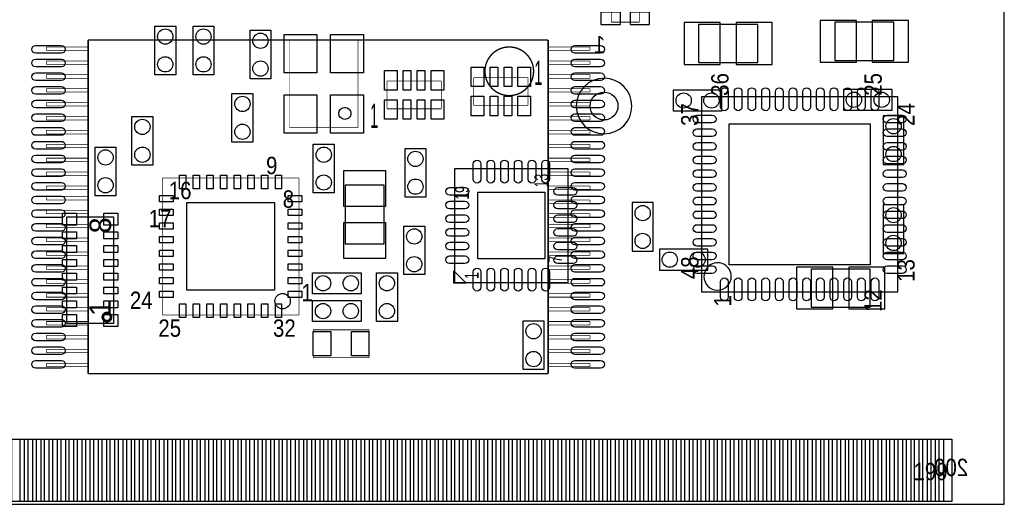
# Model space of a CAD drawing. Extents: x 0 to 67.6, y -0.1 to 38.6.
# Tile 3 of 4: x 31.6 to 67.6, y 0 to 17.7. Entities that reach past the tile are written whole.
import ezdxf
from ezdxf.enums import TextEntityAlignment as Align

# ---------------------------------------------------------------- set-up
doc = ezdxf.new("R2010")
doc.units = 0
for name, color, linetype in [('BG_OUTLINE', 1, 'CONTINUOUS'), ('PG_ASSEMBLY_BOTTOM', 2, 'CONTINUOUS'), ('PG_ASSEMBLY_TOP', 3, 'CONTINUOUS'), ('PIN_BOTTOM', 5, 'CONTINUOUS'), ('PIN_TOP', 4, 'CONTINUOUS')]:
    doc.layers.add(name, color=color, linetype=linetype)

msp = doc.modelspace()

# ---------------------------------------------------------------- linework, layer by layer
at = {"layer": 'BG_OUTLINE'}
msp.add_lwpolyline([(1.99898, 19.99996, -0.414214), (0, 18.00098), (0, 0), (15.75054, 0), (15.75054, 3.50012, -0.414214), (16.25092, 4.0005, -0.414214), (16.74876, 3.50012), (16.74876, 0), (67.59956, 0), (67.59956, 18.00098, -0.414214), (65.60058, 19.99996, -0.414214), (67.59956, 21.99894), (67.59956, 38.5572), (0, 38.5572), (0, 21.99894, -0.414214)], format="xyb", close=True, dxfattribs=at)
msp.add_lwpolyline([(1.99898, 19.99996, -0.414214), (0, 18.00098), (0, 0), (15.75054, 0), (15.75054, 3.50012, -0.414214), (16.25092, 4.0005, -0.414214), (16.74876, 3.50012), (16.74876, 0), (67.59956, 0), (67.59956, 18.00098, -0.414214), (65.60058, 19.99996, -0.414214), (67.59956, 21.99894), (67.59956, 38.5572), (0, 38.5572), (0, 21.99894, -0.414214)], format="xyb", close=True, dxfattribs=at)
at = {"layer": 'PG_ASSEMBLY_BOTTOM'}
for points, const_width in [([(53.2384, 19.61134), (53.2384, 17.61998)], 0.0254), ([(54.2544, 17.61998), (54.2544, 19.61134)], 0.0254), ([(53.2384, 17.61998), (54.2544, 17.61998)], 0.0254), ([(34.1122, 16.9672), (34.1122, 4.7752)], 0.0508), ([(50.927, 16.9672), (34.1122, 16.9672)], 0.0508), ([(50.927, 4.7752), (50.927, 16.9672)], 0.0508), ([(32.5882, 16.7132), (34.1122, 16.7132)], 0.0254), ([(32.5882, 16.5862), (32.5882, 16.7132)], 0.0254), ([(34.1122, 16.5862), (32.5882, 16.5862)], 0.0254), ([(50.927, 16.7132), (52.451, 16.7132)], 0.0254), ([(52.451, 16.5862), (50.927, 16.5862)], 0.0254), ([(52.451, 16.7132), (52.451, 16.5862)], 0.0254), ([(32.5882, 16.2052), (34.1122, 16.2052)], 0.0254), ([(32.5882, 16.0782), (32.5882, 16.2052)], 0.0254), ([(50.927, 16.2052), (52.451, 16.2052)], 0.0254), ([(52.451, 16.2052), (52.451, 16.0782)], 0.0254), ([(34.1122, 16.0782), (32.5882, 16.0782)], 0.0254), ([(52.451, 16.0782), (50.927, 16.0782)], 0.0254), ([(32.5882, 15.6972), (34.1122, 15.6972)], 0.0254), ([(32.5882, 15.5702), (32.5882, 15.6972)], 0.0254), ([(34.1122, 15.5702), (32.5882, 15.5702)], 0.0254), ([(50.927, 15.6972), (52.451, 15.6972)], 0.0254), ([(52.451, 15.5702), (50.927, 15.5702)], 0.0254), ([(52.451, 15.6972), (52.451, 15.5702)], 0.0254), ([(32.5882, 15.1892), (34.1122, 15.1892)], 0.0254), ([(32.5882, 15.0622), (32.5882, 15.1892)], 0.0254), ([(50.927, 15.1892), (52.451, 15.1892)], 0.0254), ([(52.451, 15.1892), (52.451, 15.0622)], 0.0254), ([(34.1122, 15.0622), (32.5882, 15.0622)], 0.0254), ([(52.451, 15.0622), (50.927, 15.0622)], 0.0254), ([(32.5882, 14.6812), (34.1122, 14.6812)], 0.0254), ([(32.5882, 14.5542), (32.5882, 14.6812)], 0.0254), ([(34.1122, 14.5542), (32.5882, 14.5542)], 0.0254), ([(50.927, 14.6812), (52.451, 14.6812)], 0.0254), ([(52.451, 14.5542), (50.927, 14.5542)], 0.0254), ([(52.451, 14.6812), (52.451, 14.5542)], 0.0254), ([(32.5882, 14.1732), (34.1122, 14.1732)], 0.0254), ([(32.5882, 14.0462), (32.5882, 14.1732)], 0.0254), ([(34.1122, 14.0462), (32.5882, 14.0462)], 0.0254), ([(50.927, 14.1732), (52.451, 14.1732)], 0.0254), ([(52.451, 14.0462), (50.927, 14.0462)], 0.0254), ([(52.451, 14.1732), (52.451, 14.0462)], 0.0254), ([(32.5882, 13.6652), (34.1122, 13.6652)], 0.0254), ([(32.5882, 13.5382), (32.5882, 13.6652)], 0.0254), ([(50.927, 13.6652), (52.451, 13.6652)], 0.0254), ([(52.451, 13.6652), (52.451, 13.5382)], 0.0254), ([(34.1122, 13.5382), (32.5882, 13.5382)], 0.0254), ([(52.451, 13.5382), (50.927, 13.5382)], 0.0254), ([(32.5882, 13.1572), (34.1122, 13.1572)], 0.0254), ([(32.5882, 13.0302), (32.5882, 13.1572)], 0.0254), ([(34.1122, 13.0302), (32.5882, 13.0302)], 0.0254), ([(50.927, 13.1572), (52.451, 13.1572)], 0.0254), ([(52.451, 13.0302), (50.927, 13.0302)], 0.0254), ([(52.451, 13.1572), (52.451, 13.0302)], 0.0254), ([(32.5882, 12.6492), (34.1122, 12.6492)], 0.0254), ([(32.5882, 12.5222), (32.5882, 12.6492)], 0.0254), ([(50.927, 12.6492), (52.451, 12.6492)], 0.0254), ([(52.451, 12.6492), (52.451, 12.5222)], 0.0254), ([(34.1122, 12.5222), (32.5882, 12.5222)], 0.0254), ([(52.451, 12.5222), (50.927, 12.5222)], 0.0254), ([(32.5882, 12.1412), (34.1122, 12.1412)], 0.0254), ([(32.5882, 12.0142), (32.5882, 12.1412)], 0.0254), ([(34.1122, 12.0142), (32.5882, 12.0142)], 0.0254), ([(50.927, 12.1412), (52.451, 12.1412)], 0.0254), ([(52.451, 12.0142), (50.927, 12.0142)], 0.0254), ([(52.451, 12.1412), (52.451, 12.0142)], 0.0254), ([(32.5882, 11.6332), (34.1122, 11.6332)], 0.0254), ([(32.5882, 11.5062), (32.5882, 11.6332)], 0.0254), ([(34.1122, 11.5062), (32.5882, 11.5062)], 0.0254), ([(50.927, 11.6332), (52.451, 11.6332)], 0.0254), ([(52.451, 11.5062), (50.927, 11.5062)], 0.0254), ([(52.451, 11.6332), (52.451, 11.5062)], 0.0254), ([(32.5882, 11.2522), (34.1122, 11.2522)], 0.0254), ([(32.5882, 11.1252), (32.5882, 11.2522)], 0.0254), ([(34.1122, 11.1252), (32.5882, 11.1252)], 0.0254), ([(50.927, 11.1252), (52.451, 11.1252)], 0.0254), ([(52.451, 10.9982), (50.927, 10.9982)], 0.0254), ([(52.451, 11.1252), (52.451, 10.9982)], 0.0254), ([(32.5882, 10.7442), (34.1122, 10.7442)], 0.0254), ([(32.5882, 10.6172), (32.5882, 10.7442)], 0.0254), ([(34.1122, 10.6172), (32.5882, 10.6172)], 0.0254), ([(50.927, 10.6172), (52.451, 10.6172)], 0.0254), ([(52.451, 10.4902), (50.927, 10.4902)], 0.0254), ([(52.451, 10.6172), (52.451, 10.4902)], 0.0254), ([(32.5882, 10.2362), (34.1122, 10.2362)], 0.0254), ([(32.5882, 10.1092), (32.5882, 10.2362)], 0.0254), ([(34.1122, 10.1092), (32.5882, 10.1092)], 0.0254), ([(50.927, 10.2362), (52.451, 10.2362)], 0.0254), ([(52.451, 10.1092), (50.927, 10.1092)], 0.0254), ([(52.451, 10.2362), (52.451, 10.1092)], 0.0254), ([(32.5882, 9.7282), (34.1122, 9.7282)], 0.0254), ([(32.5882, 9.6012), (32.5882, 9.7282)], 0.0254), ([(50.927, 9.7282), (52.451, 9.7282)], 0.0254), ([(52.451, 9.7282), (52.451, 9.6012)], 0.0254), ([(34.1122, 9.6012), (32.5882, 9.6012)], 0.0254), ([(52.451, 9.6012), (50.927, 9.6012)], 0.0254), ([(32.5882, 9.2202), (34.1122, 9.2202)], 0.0254), ([(32.5882, 9.0932), (32.5882, 9.2202)], 0.0254), ([(34.1122, 9.0932), (32.5882, 9.0932)], 0.0254), ([(50.927, 9.2202), (52.451, 9.2202)], 0.0254), ([(52.451, 9.0932), (50.927, 9.0932)], 0.0254), ([(52.451, 9.2202), (52.451, 9.0932)], 0.0254), ([(32.5882, 8.7122), (34.1122, 8.7122)], 0.0254), ([(32.5882, 8.5852), (32.5882, 8.7122)], 0.0254), ([(50.927, 8.7122), (52.451, 8.7122)], 0.0254), ([(52.451, 8.7122), (52.451, 8.5852)], 0.0254), ([(34.1122, 8.5852), (32.5882, 8.5852)], 0.0254), ([(52.451, 8.5852), (50.927, 8.5852)], 0.0254), ([(32.5882, 8.2042), (34.1122, 8.2042)], 0.0254), ([(32.5882, 8.0772), (32.5882, 8.2042)], 0.0254), ([(34.1122, 8.0772), (32.5882, 8.0772)], 0.0254), ([(50.927, 8.2042), (52.451, 8.2042)], 0.0254), ([(52.451, 8.0772), (50.927, 8.0772)], 0.0254), ([(52.451, 8.2042), (52.451, 8.0772)], 0.0254), ([(32.5882, 7.6962), (34.1122, 7.6962)], 0.0254), ([(32.5882, 7.5692), (32.5882, 7.6962)], 0.0254), ([(34.1122, 7.5692), (32.5882, 7.5692)], 0.0254), ([(50.927, 7.6962), (52.451, 7.6962)], 0.0254), ([(52.451, 7.5692), (50.927, 7.5692)], 0.0254), ([(52.451, 7.6962), (52.451, 7.5692)], 0.0254), ([(32.5882, 7.1882), (34.1122, 7.1882)], 0.0254), ([(32.5882, 7.0612), (32.5882, 7.1882)], 0.0254), ([(50.927, 7.1882), (52.451, 7.1882)], 0.0254), ([(52.451, 7.1882), (52.451, 7.0612)], 0.0254), ([(34.1122, 7.0612), (32.5882, 7.0612)], 0.0254), ([(52.451, 7.0612), (50.927, 7.0612)], 0.0254), ([(32.5882, 6.6802), (34.1122, 6.6802)], 0.0254), ([(32.5882, 6.5532), (32.5882, 6.6802)], 0.0254), ([(34.1122, 6.5532), (32.5882, 6.5532)], 0.0254), ([(50.927, 6.6802), (52.451, 6.6802)], 0.0254), ([(52.451, 6.5532), (50.927, 6.5532)], 0.0254), ([(52.451, 6.6802), (52.451, 6.5532)], 0.0254), ([(32.5882, 6.1722), (34.1122, 6.1722)], 0.0254), ([(32.5882, 6.0452), (32.5882, 6.1722)], 0.0254), ([(50.927, 6.1722), (52.451, 6.1722)], 0.0254), ([(52.451, 6.1722), (52.451, 6.0452)], 0.0254), ([(34.1122, 6.0452), (32.5882, 6.0452)], 0.0254), ([(52.451, 6.0452), (50.927, 6.0452)], 0.0254), ([(32.5882, 5.6642), (34.1122, 5.6642)], 0.0254), ([(32.5882, 5.5372), (32.5882, 5.6642)], 0.0254), ([(34.1122, 5.5372), (32.5882, 5.5372)], 0.0254), ([(50.927, 5.6642), (52.451, 5.6642)], 0.0254), ([(52.451, 5.5372), (50.927, 5.5372)], 0.0254), ([(52.451, 5.6642), (52.451, 5.5372)], 0.0254), ([(32.5882, 5.1562), (34.1122, 5.1562)], 0.0254), ([(32.5882, 5.0292), (32.5882, 5.1562)], 0.0254), ([(34.1122, 5.0292), (32.5882, 5.0292)], 0.0254), ([(50.927, 5.1562), (52.451, 5.1562)], 0.0254), ([(52.451, 5.0292), (50.927, 5.0292)], 0.0254), ([(52.451, 5.1562), (52.451, 5.0292)], 0.0254), ([(34.1122, 4.7752), (50.927, 4.7752)], 0.0508)]:
    msp.add_lwpolyline(points, dxfattribs=dict(at, const_width=const_width))
for points in [[(56.4261, 16.1417), (58.5851, 16.1417), (58.5851, 17.5387), (56.4261, 17.5387)], [(63.5635, 17.6149), (61.4045, 17.6149), (61.4045, 16.2179), (63.5635, 16.2179)], [(55.499, 14.3764), (57.277, 14.3764), (57.277, 15.1384), (55.499, 15.1384)], [(61.722, 14.4018), (63.5, 14.4018), (63.5, 15.1638), (61.722, 15.1638)], [(63.9318, 12.4206), (63.9318, 14.1986), (63.1698, 14.1986), (63.1698, 12.4206)], [(54.0004, 11.0236), (54.0004, 9.2456), (54.7624, 9.2456), (54.7624, 11.0236)], [(63.9318, 9.1694), (63.9318, 10.9474), (63.1698, 10.9474), (63.1698, 9.1694)], [(54.991, 8.5598), (56.769, 8.5598), (56.769, 9.3218), (54.991, 9.3218)], [(62.6999, 8.5979), (60.5409, 8.5979), (60.5409, 7.2009), (62.6999, 7.2009)]]:
    msp.add_lwpolyline(points, close=True, dxfattribs=at)
at = {"layer": 'PG_ASSEMBLY_BOTTOM', "const_width": 0.0508}
msp.add_lwpolyline([(50.3936, 15.8242, 1), (48.6156, 15.8242, 1)], format="xyb", close=True, dxfattribs=at)
at = {"layer": 'PG_ASSEMBLY_TOP'}
for points in [[(36.5506, 15.6972), (36.5506, 17.4752), (37.3126, 17.4752), (37.3126, 15.6972)], [(38.7096, 17.4752), (38.7096, 15.6972), (37.9476, 15.6972), (37.9476, 17.4752)], [(40.7924, 17.3228), (40.7924, 15.5448), (40.0304, 15.5448), (40.0304, 17.3228)], [(40.132, 15.0114), (40.132, 13.2334), (39.37, 13.2334), (39.37, 15.0114)], [(63.69685, 7.75335), (56.54675, 7.75335), (56.54675, 14.90345), (63.69685, 14.90345)], [(36.4744, 14.1732), (36.4744, 12.3952), (35.7124, 12.3952), (35.7124, 14.1732)], [(34.3662, 11.2776), (34.3662, 13.0556), (35.1282, 13.0556), (35.1282, 11.2776)], [(42.3418, 11.3792), (42.3418, 13.1572), (43.1038, 13.1572), (43.1038, 11.3792)], [(46.4566, 13.0048), (46.4566, 11.2268), (45.6946, 11.2268), (45.6946, 13.0048)], [(51.655726, 8.110474), (51.655726, 12.260326), (47.505874, 12.260326), (47.505874, 8.110474)], [(43.5229, 9.5123), (43.5229, 11.6713), (44.9199, 11.6713), (44.9199, 9.5123)], [(35.038284, 6.609842), (33.338516, 6.609842), (33.338516, 10.509758), (35.038284, 10.509758)], [(45.65142, 8.39216), (45.65142, 10.17016), (46.41342, 10.17016), (46.41342, 8.39216)], [(44.0944, 7.6962), (42.3164, 7.6962), (42.3164, 8.4582), (44.0944, 8.4582)], [(44.6532, 6.6802), (44.6532, 8.4582), (45.4152, 8.4582), (45.4152, 6.6802)], [(47.930816, 8.085328), (47.480728, 8.085328), (47.480728, 8.535416)], [(44.0944, 6.6802), (42.3164, 6.6802), (42.3164, 7.4422), (44.0944, 7.4422)], [(50.0126, 4.9276), (50.0126, 6.7056), (50.7746, 6.7056), (50.7746, 4.9276)]]:
    msp.add_lwpolyline(points, close=True, dxfattribs=at)
for points, const_width in [([(41.472866, 16.966946), (43.972734, 16.966946)], 0.020066), ([(41.472866, 13.767054), (41.472866, 16.966946)], 0.020066), ([(43.972734, 16.966946), (43.972734, 13.767054)], 0.020066), ([(45.03166, 15.4686), (47.02302, 15.4686)], 0.0254), ([(45.03166, 14.4526), (45.03166, 15.4686)], 0.0254), ([(47.02302, 15.4686), (47.02302, 14.4526)], 0.0254), ([(48.20158, 15.5956), (50.19294, 15.5956)], 0.0254), ([(48.20158, 14.5796), (48.20158, 15.5956)], 0.0254), ([(50.19294, 15.5956), (50.19294, 14.5796)], 0.0254), ([(47.02302, 14.4526), (45.03166, 14.4526)], 0.0254), ([(50.19294, 14.5796), (48.20158, 14.5796)], 0.0254), ([(43.972734, 13.767054), (41.472866, 13.767054)], 0.020066), ([(36.819078, 11.923522), (41.819322, 11.923522)], 0.0254), ([(36.819078, 6.923278), (36.819078, 11.923522)], 0.0254), ([(41.819322, 11.923522), (41.819322, 6.923278)], 0.0254), ([(41.819322, 6.923278), (36.819078, 6.923278)], 0.0254), ([(67.600068, 0), (67.600068, 5.290058)], 0.001016), ([(15.599918, 0), (67.600068, 0)], 0.001016)]:
    msp.add_lwpolyline(points, dxfattribs=dict(at, const_width=const_width))
for points in [[(53.9877, 14.5542, 1), (51.9557, 14.5542, 1)], [(43.492674, 14.50721, -0.414348), (43.712892, 14.286992, -0.414334), (43.492674, 14.066774, -0.413998), (43.27271, 14.286992, -0.414012)], [(57.621932, 8.328406, 1), (56.621668, 8.328394, 1)], [(40.936418, 7.423404, -0.414088), (41.21912, 7.706106, -0.414286), (41.502076, 7.423404, -0.414292), (41.21912, 7.140702, -0.414093)]]:
    msp.add_lwpolyline(points, format="xyb", close=True, dxfattribs=at)
at = {"layer": 'PG_ASSEMBLY_TOP', "const_width": 0.100076}
msp.add_lwpolyline([(34.948368, 6.839712, 1), (34.648432, 6.839888, 1)], format="xyb", close=True, dxfattribs=at)
at = {"layer": 'PG_ASSEMBLY_TOP', "const_width": 0.0254}
msp.add_lwpolyline([(44.3738, 5.3594), (42.3418, 5.3594), (42.3418, 6.3754), (44.3738, 6.3754)], close=True, dxfattribs=at)
at = {"layer": 'PIN_BOTTOM'}
for points in [[(53.5686, 17.99082), (52.8574, 17.99082), (52.8574, 17.53362), (53.5686, 17.53362)], [(54.6354, 17.99082), (53.9242, 17.99082), (53.9242, 17.53362), (54.6354, 17.53362)], [(60.8711, 16.1544), (62.1919, 16.1544), (62.1919, 17.6784), (60.8711, 17.6784)], [(62.7761, 16.1544), (64.0969, 16.1544), (64.0969, 17.6784), (62.7761, 17.6784)], [(57.2135, 17.6022), (55.8927, 17.6022), (55.8927, 16.0782), (57.2135, 16.0782)], [(59.1185, 17.6022), (57.7977, 17.6022), (57.7977, 16.0782), (59.1185, 16.0782)], [(60.0075, 7.1374), (61.3283, 7.1374), (61.3283, 8.6614), (60.0075, 8.6614)], [(61.9125, 7.1374), (63.2333, 7.1374), (63.2333, 8.6614), (61.9125, 8.6614)], [(31.621476, 0.100076), (31.621476, 2.386076), (32.078676, 2.386076), (32.078676, 0.100076)], [(32.221424, 0.100076), (32.221424, 2.386076), (32.678624, 2.386076), (32.678624, 0.100076)], [(32.821372, 0.100076), (32.821372, 2.386076), (33.278572, 2.386076), (33.278572, 0.100076)], [(33.42132, 0.100076), (33.42132, 2.386076), (33.87852, 2.386076), (33.87852, 0.100076)], [(34.021522, 0.100076), (34.021522, 2.386076), (34.478722, 2.386076), (34.478722, 0.100076)], [(34.62147, 0.100076), (34.62147, 2.386076), (35.07867, 2.386076), (35.07867, 0.100076)], [(35.221418, 0.100076), (35.221418, 2.386076), (35.678618, 2.386076), (35.678618, 0.100076)], [(35.821366, 0.100076), (35.821366, 2.386076), (36.278566, 2.386076), (36.278566, 0.100076)], [(36.421314, 0.100076), (36.421314, 2.386076), (36.878514, 2.386076), (36.878514, 0.100076)], [(37.021516, 0.100076), (37.021516, 2.386076), (37.478716, 2.386076), (37.478716, 0.100076)], [(37.621464, 0.100076), (37.621464, 2.386076), (38.078664, 2.386076), (38.078664, 0.100076)], [(38.221412, 0.100076), (38.221412, 2.386076), (38.678612, 2.386076), (38.678612, 0.100076)], [(38.82136, 0.100076), (38.82136, 2.386076), (39.27856, 2.386076), (39.27856, 0.100076)], [(39.421308, 0.100076), (39.421308, 2.386076), (39.878508, 2.386076), (39.878508, 0.100076)], [(40.02151, 0.100076), (40.02151, 2.386076), (40.47871, 2.386076), (40.47871, 0.100076)], [(40.621458, 0.100076), (40.621458, 2.386076), (41.078658, 2.386076), (41.078658, 0.100076)], [(41.221406, 0.100076), (41.221406, 2.386076), (41.678606, 2.386076), (41.678606, 0.100076)], [(41.821354, 0.100076), (41.821354, 2.386076), (42.278554, 2.386076), (42.278554, 0.100076)], [(42.421302, 0.100076), (42.421302, 2.386076), (42.878502, 2.386076), (42.878502, 0.100076)], [(43.021504, 0.100076), (43.021504, 2.386076), (43.478704, 2.386076), (43.478704, 0.100076)], [(43.621452, 0.100076), (43.621452, 2.386076), (44.078652, 2.386076), (44.078652, 0.100076)], [(44.2214, 0.100076), (44.2214, 2.386076), (44.6786, 2.386076), (44.6786, 0.100076)], [(44.821348, 0.100076), (44.821348, 2.386076), (45.278548, 2.386076), (45.278548, 0.100076)], [(45.421296, 0.100076), (45.421296, 2.386076), (45.878496, 2.386076), (45.878496, 0.100076)], [(46.021498, 0.100076), (46.021498, 2.386076), (46.478698, 2.386076), (46.478698, 0.100076)], [(46.621446, 0.100076), (46.621446, 2.386076), (47.078646, 2.386076), (47.078646, 0.100076)], [(47.221394, 0.100076), (47.221394, 2.386076), (47.678594, 2.386076), (47.678594, 0.100076)], [(47.821342, 0.100076), (47.821342, 2.386076), (48.278542, 2.386076), (48.278542, 0.100076)], [(48.42129, 0.100076), (48.42129, 2.386076), (48.87849, 2.386076), (48.87849, 0.100076)], [(49.021492, 0.100076), (49.021492, 2.386076), (49.478692, 2.386076), (49.478692, 0.100076)], [(49.62144, 0.100076), (49.62144, 2.386076), (50.07864, 2.386076), (50.07864, 0.100076)], [(50.221388, 0.100076), (50.221388, 2.386076), (50.678588, 2.386076), (50.678588, 0.100076)], [(50.821336, 0.100076), (50.821336, 2.386076), (51.278536, 2.386076), (51.278536, 0.100076)], [(51.421284, 0.100076), (51.421284, 2.386076), (51.878484, 2.386076), (51.878484, 0.100076)], [(52.021486, 0.100076), (52.021486, 2.386076), (52.478686, 2.386076), (52.478686, 0.100076)], [(52.621434, 0.100076), (52.621434, 2.386076), (53.078634, 2.386076), (53.078634, 0.100076)], [(53.221382, 0.100076), (53.221382, 2.386076), (53.678582, 2.386076), (53.678582, 0.100076)], [(53.82133, 0.100076), (53.82133, 2.386076), (54.27853, 2.386076), (54.27853, 0.100076)], [(54.421278, 0.100076), (54.421278, 2.386076), (54.878478, 2.386076), (54.878478, 0.100076)], [(55.02148, 0.100076), (55.02148, 2.386076), (55.47868, 2.386076), (55.47868, 0.100076)], [(55.621428, 0.100076), (55.621428, 2.386076), (56.078628, 2.386076), (56.078628, 0.100076)], [(56.221376, 0.100076), (56.221376, 2.386076), (56.678576, 2.386076), (56.678576, 0.100076)], [(56.821324, 0.100076), (56.821324, 2.386076), (57.278524, 2.386076), (57.278524, 0.100076)], [(57.421526, 0.100076), (57.421526, 2.386076), (57.878726, 2.386076), (57.878726, 0.100076)], [(58.021474, 0.100076), (58.021474, 2.386076), (58.478674, 2.386076), (58.478674, 0.100076)], [(58.621422, 0.100076), (58.621422, 2.386076), (59.078622, 2.386076), (59.078622, 0.100076)], [(59.22137, 0.100076), (59.22137, 2.386076), (59.67857, 2.386076), (59.67857, 0.100076)], [(59.821318, 0.100076), (59.821318, 2.386076), (60.278518, 2.386076), (60.278518, 0.100076)], [(60.42152, 0.100076), (60.42152, 2.386076), (60.87872, 2.386076), (60.87872, 0.100076)], [(61.021468, 0.100076), (61.021468, 2.386076), (61.478668, 2.386076), (61.478668, 0.100076)], [(61.621416, 0.100076), (61.621416, 2.386076), (62.078616, 2.386076), (62.078616, 0.100076)], [(62.221364, 0.100076), (62.221364, 2.386076), (62.678564, 2.386076), (62.678564, 0.100076)], [(62.821312, 0.100076), (62.821312, 2.386076), (63.278512, 2.386076), (63.278512, 0.100076)], [(63.421514, 0.100076), (63.421514, 2.386076), (63.878714, 2.386076), (63.878714, 0.100076)], [(64.021462, 0.100076), (64.021462, 2.386076), (64.478662, 2.386076), (64.478662, 0.100076)], [(64.62141, 0.100076), (64.62141, 2.386076), (65.07861, 2.386076), (65.07861, 0.100076)], [(65.221358, 0.100076), (65.221358, 2.386076), (65.678558, 2.386076), (65.678558, 0.100076)]]:
    msp.add_lwpolyline(points, close=True, dxfattribs=at)
for points in [[(33.1343, 16.48714), (32.1945, 16.48714, -1), (32.1945, 16.76654), (33.1343, 16.76654, -1)], [(52.8447, 16.48714), (51.9049, 16.48714, -1), (51.9049, 16.76654), (52.8447, 16.76654, -1)], [(33.1343, 15.98676), (32.1945, 15.98676, -1), (32.1945, 16.26616), (33.1343, 16.26616, -1)], [(52.8447, 15.98676), (51.9049, 15.98676, -1), (51.9049, 16.26616), (52.8447, 16.26616, -1)], [(33.1343, 15.48638), (32.1945, 15.48638, -1), (32.1945, 15.76578), (33.1343, 15.76578, -1)], [(52.8447, 15.48638), (51.9049, 15.48638, -1), (51.9049, 15.76578), (52.8447, 15.76578, -1)], [(33.1343, 14.986), (32.1945, 14.986, -1), (32.1945, 15.2654), (33.1343, 15.2654, -1)], [(52.8447, 14.986), (51.9049, 14.986, -1), (51.9049, 15.2654), (52.8447, 15.2654, -1)], [(33.1343, 14.48562), (32.1945, 14.48562, -1), (32.1945, 14.76502), (33.1343, 14.76502, -1)], [(52.8447, 14.48562), (51.9049, 14.48562, -1), (51.9049, 14.76502), (52.8447, 14.76502, -1)], [(33.1343, 13.98524), (32.1945, 13.98524, -1), (32.1945, 14.26464), (33.1343, 14.26464, -1)], [(52.8447, 13.98524), (51.9049, 13.98524, -1), (51.9049, 14.26464), (52.8447, 14.26464, -1)], [(33.1343, 13.48486), (32.1945, 13.48486, -1), (32.1945, 13.76426), (33.1343, 13.76426, -1)], [(52.8447, 13.48486), (51.9049, 13.48486, -1), (51.9049, 13.76426), (52.8447, 13.76426, -1)], [(33.1343, 12.98448), (32.1945, 12.98448, -1), (32.1945, 13.26388), (33.1343, 13.26388, -1)], [(52.8447, 12.98448), (51.9049, 12.98448, -1), (51.9049, 13.26388), (52.8447, 13.26388, -1)], [(33.1343, 12.48156), (32.1945, 12.48156, -1), (32.1945, 12.76096), (33.1343, 12.76096, -1)], [(52.8447, 12.48156), (51.9049, 12.48156, -1), (51.9049, 12.76096), (52.8447, 12.76096, -1)], [(33.1343, 11.98372), (32.1945, 11.98372, -1), (32.1945, 12.26312), (33.1343, 12.26312, -1)], [(52.8447, 11.98372), (51.9049, 11.98372, -1), (51.9049, 12.26312), (52.8447, 12.26312, -1)], [(33.1343, 11.48334), (32.1945, 11.48334, -1), (32.1945, 11.76274), (33.1343, 11.76274, -1)], [(52.8447, 11.48334), (51.9049, 11.48334, -1), (51.9049, 11.76274), (52.8447, 11.76274, -1)], [(33.1343, 10.98042), (32.1945, 10.98042, -1), (32.1945, 11.25982), (33.1343, 11.25982, -1)], [(52.8447, 10.98042), (51.9049, 10.98042, -1), (51.9049, 11.25982), (52.8447, 11.25982, -1)], [(33.1343, 10.48258), (32.1945, 10.48258, -1), (32.1945, 10.76198), (33.1343, 10.76198, -1)], [(52.8447, 10.48258), (51.9049, 10.48258, -1), (51.9049, 10.76198), (52.8447, 10.76198, -1)], [(33.1343, 9.97966), (32.1945, 9.97966, -1), (32.1945, 10.25906), (33.1343, 10.25906, -1)], [(52.8447, 9.97966), (51.9049, 9.97966, -1), (51.9049, 10.25906), (52.8447, 10.25906, -1)], [(33.1343, 9.47928), (32.1945, 9.47928, -1), (32.1945, 9.75868), (33.1343, 9.75868, -1)], [(52.8447, 9.47928), (51.9049, 9.47928, -1), (51.9049, 9.75868), (52.8447, 9.75868, -1)], [(33.1343, 8.98144), (32.1945, 8.98144, -1), (32.1945, 9.26084), (33.1343, 9.26084, -1)], [(52.8447, 8.98144), (51.9049, 8.98144, -1), (51.9049, 9.26084), (52.8447, 9.26084, -1)], [(33.1343, 8.47852), (32.1945, 8.47852, -1), (32.1945, 8.75792), (33.1343, 8.75792, -1)], [(52.8447, 8.47852), (51.9049, 8.47852, -1), (51.9049, 8.75792), (52.8447, 8.75792, -1)], [(33.1343, 7.97814), (32.1945, 7.97814, -1), (32.1945, 8.25754), (33.1343, 8.25754, -1)], [(52.8447, 7.97814), (51.9049, 7.97814, -1), (51.9049, 8.25754), (52.8447, 8.25754, -1)], [(33.1343, 7.47776), (32.1945, 7.47776, -1), (32.1945, 7.75716), (33.1343, 7.75716, -1)], [(52.8447, 7.47776), (51.9049, 7.47776, -1), (51.9049, 7.75716), (52.8447, 7.75716, -1)], [(33.1343, 6.97738), (32.1945, 6.97738, -1), (32.1945, 7.25678), (33.1343, 7.25678, -1)], [(52.8447, 6.97738), (51.9049, 6.97738, -1), (51.9049, 7.25678), (52.8447, 7.25678, -1)], [(33.1343, 6.477), (32.1945, 6.477, -1), (32.1945, 6.7564), (33.1343, 6.7564, -1)], [(52.8447, 6.477), (51.9049, 6.477, -1), (51.9049, 6.7564), (52.8447, 6.7564, -1)], [(33.1343, 5.97662), (32.1945, 5.97662, -1), (32.1945, 6.25602), (33.1343, 6.25602, -1)], [(52.8447, 5.97662), (51.9049, 5.97662, -1), (51.9049, 6.25602), (52.8447, 6.25602, -1)], [(33.1343, 5.47624), (32.1945, 5.47624, -1), (32.1945, 5.75564), (33.1343, 5.75564, -1)], [(52.8447, 5.47624), (51.9049, 5.47624, -1), (51.9049, 5.75564), (52.8447, 5.75564, -1)], [(33.1343, 4.97586), (32.1945, 4.97586, -1), (32.1945, 5.25526), (33.1343, 5.25526, -1)], [(52.8447, 4.97586), (51.9049, 4.97586, -1), (51.9049, 5.25526), (52.8447, 5.25526, -1)]]:
    msp.add_lwpolyline(points, format="xyb", close=True, dxfattribs=at)
for centre in [(55.88, 14.7574), (56.896, 14.7574), (62.103, 14.7828), (63.119, 14.7828), (63.5508, 13.8176), (63.5508, 12.8016), (54.3814, 10.6426), (63.5508, 10.5664), (54.3814, 9.6266), (63.5508, 9.5504), (55.372, 8.9408), (56.388, 8.9408)]:
    msp.add_circle(centre, 0.2794, dxfattribs=at)
at = {"layer": 'PIN_TOP'}
for points in [[(42.472864, 15.76705), (41.272968, 15.76705), (41.272968, 17.167098), (42.472864, 17.167098)], [(44.172632, 15.76705), (42.972736, 15.76705), (42.972736, 17.167098), (44.172632, 17.167098)], [(44.9453, 15.1384), (44.9453, 15.8496), (45.4025, 15.8496), (45.4025, 15.1384)], [(45.6311, 15.1384), (45.6311, 15.8496), (45.9105, 15.8496), (45.9105, 15.1384)], [(46.1391, 15.1384), (46.1391, 15.8496), (46.4185, 15.8496), (46.4185, 15.1384)], [(46.65218, 15.1384), (46.65218, 15.8496), (47.10938, 15.8496), (47.10938, 15.1384)], [(48.57242, 15.9766), (48.57242, 15.2654), (48.11522, 15.2654), (48.11522, 15.9766)], [(49.0855, 15.9766), (49.0855, 15.2654), (48.8061, 15.2654), (48.8061, 15.9766)], [(49.5935, 15.9766), (49.5935, 15.2654), (49.3141, 15.2654), (49.3141, 15.9766)], [(50.2793, 15.9766), (50.2793, 15.2654), (49.8221, 15.2654), (49.8221, 15.9766)], [(42.472864, 13.566902), (41.272968, 13.566902), (41.272968, 14.96695), (42.472864, 14.96695)], [(44.172632, 13.566902), (42.972736, 13.566902), (42.972736, 14.96695), (44.172632, 14.96695)], [(44.9453, 14.0716), (44.9453, 14.7828), (45.4025, 14.7828), (45.4025, 14.0716)], [(45.6311, 14.0716), (45.6311, 14.7828), (45.9105, 14.7828), (45.9105, 14.0716)], [(46.1391, 14.0716), (46.1391, 14.7828), (46.4185, 14.7828), (46.4185, 14.0716)], [(46.65218, 14.0716), (46.65218, 14.7828), (47.10938, 14.7828), (47.10938, 14.0716)], [(48.57242, 14.9098), (48.57242, 14.1986), (48.11522, 14.1986), (48.11522, 14.9098)], [(49.0855, 14.9098), (49.0855, 14.1986), (48.8061, 14.1986), (48.8061, 14.9098)], [(49.5935, 14.9098), (49.5935, 14.1986), (49.3141, 14.1986), (49.3141, 14.9098)], [(50.2793, 14.9098), (50.2793, 14.1986), (49.8221, 14.1986), (49.8221, 14.9098)], [(62.6999, 13.9065), (62.6999, 8.7503), (57.5437, 8.7503), (57.5437, 13.9065)], [(37.684202, 12.023471), (37.684202, 11.523345), (37.454078, 11.523345), (37.454078, 12.023471)], [(38.184328, 12.023471), (38.184328, 11.523345), (37.954204, 11.523345), (37.954204, 12.023471)], [(38.6842, 12.023471), (38.6842, 11.523345), (38.454076, 11.523345), (38.454076, 12.023471)], [(39.184326, 12.023471), (39.184326, 11.523345), (38.954202, 11.523345), (38.954202, 12.023471)], [(39.684198, 12.023471), (39.684198, 11.523345), (39.454074, 11.523345), (39.454074, 12.023471)], [(40.184324, 12.023471), (40.184324, 11.523345), (39.9542, 11.523345), (39.9542, 12.023471)], [(40.684196, 12.023471), (40.684196, 11.523345), (40.454072, 11.523345), (40.454072, 12.023471)], [(41.184322, 12.023471), (41.184322, 11.523345), (40.954198, 11.523345), (40.954198, 12.023471)], [(44.9834, 12.2047), (44.9834, 10.8839), (43.4594, 10.8839), (43.4594, 12.2047)], [(37.219255, 11.288522), (37.219255, 11.058398), (36.719129, 11.058398), (36.719129, 11.288522)], [(41.919271, 11.288522), (41.919271, 11.058398), (41.419145, 11.058398), (41.419145, 11.288522)], [(50.799746, 8.966454), (48.361854, 8.966454), (48.361854, 11.404346), (50.799746, 11.404346)], [(40.919146, 11.023346), (40.919146, 7.823454), (37.719254, 7.823454), (37.719254, 11.023346)], [(33.688274, 10.20699), (33.180274, 10.20699), (33.180274, 10.63879), (33.688274, 10.63879)], [(34.688526, 10.63879), (35.196526, 10.63879), (35.196526, 10.20699), (34.688526, 10.20699)], [(37.219255, 10.788396), (37.219255, 10.558272), (36.719129, 10.558272), (36.719129, 10.788396)], [(41.919271, 10.788396), (41.919271, 10.558272), (41.419145, 10.558272), (41.419145, 10.788396)], [(37.219255, 10.288524), (37.219255, 10.0584), (36.719129, 10.0584), (36.719129, 10.288524)], [(41.919271, 10.288524), (41.919271, 10.0584), (41.419145, 10.0584), (41.419145, 10.288524)], [(44.9834, 10.2997), (44.9834, 8.9789), (43.4594, 8.9789), (43.4594, 10.2997)], [(33.688274, 9.7028), (33.180274, 9.7028), (33.180274, 9.9568), (33.688274, 9.9568)], [(35.196526, 9.7028), (34.688526, 9.7028), (34.688526, 9.9568), (35.196526, 9.9568)], [(37.219255, 9.788398), (37.219255, 9.558274), (36.719129, 9.558274), (36.719129, 9.788398)], [(41.919271, 9.788398), (41.919271, 9.558274), (41.419145, 9.558274), (41.419145, 9.788398)], [(33.688274, 9.198864), (33.180274, 9.198864), (33.180274, 9.452864), (33.688274, 9.452864)], [(35.196526, 9.198864), (34.688526, 9.198864), (34.688526, 9.452864), (35.196526, 9.452864)], [(37.219255, 9.288526), (37.219255, 9.058402), (36.719129, 9.058402), (36.719129, 9.288526)], [(41.919271, 9.288526), (41.919271, 9.058402), (41.419145, 9.058402), (41.419145, 9.288526)], [(33.688274, 8.694928), (33.180274, 8.694928), (33.180274, 8.948928), (33.688274, 8.948928)], [(35.196526, 8.694928), (34.688526, 8.694928), (34.688526, 8.948928), (35.196526, 8.948928)], [(37.219255, 8.7884), (37.219255, 8.558276), (36.719129, 8.558276), (36.719129, 8.7884)], [(41.919271, 8.7884), (41.919271, 8.558276), (41.419145, 8.558276), (41.419145, 8.7884)], [(33.688274, 8.190992), (33.180274, 8.190992), (33.180274, 8.444992), (33.688274, 8.444992)], [(35.196526, 8.190992), (34.688526, 8.190992), (34.688526, 8.444992), (35.196526, 8.444992)], [(37.219255, 8.288528), (37.219255, 8.058404), (36.719129, 8.058404), (36.719129, 8.288528)], [(41.919271, 8.288528), (41.919271, 8.058404), (41.419145, 8.058404), (41.419145, 8.288528)], [(33.688274, 7.686802), (33.180274, 7.686802), (33.180274, 7.940802), (33.688274, 7.940802)], [(35.196526, 7.686802), (34.688526, 7.686802), (34.688526, 7.940802), (35.196526, 7.940802)], [(37.219255, 7.788402), (37.219255, 7.558278), (36.719129, 7.558278), (36.719129, 7.788402)], [(41.919271, 7.788402), (41.919271, 7.558278), (41.419145, 7.558278), (41.419145, 7.788402)], [(33.688274, 7.182866), (33.180274, 7.182866), (33.180274, 7.436866), (33.688274, 7.436866)], [(35.196526, 7.182866), (34.688526, 7.182866), (34.688526, 7.436866), (35.196526, 7.436866)], [(37.684202, 7.323455), (37.684202, 6.823329), (37.454078, 6.823329), (37.454078, 7.323455)], [(38.184328, 7.323455), (38.184328, 6.823329), (37.954204, 6.823329), (37.954204, 7.323455)], [(38.6842, 7.323455), (38.6842, 6.823329), (38.454076, 6.823329), (38.454076, 7.323455)], [(39.184326, 7.323455), (39.184326, 6.823329), (38.954202, 6.823329), (38.954202, 7.323455)], [(39.684198, 7.323455), (39.684198, 6.823329), (39.454074, 6.823329), (39.454074, 7.323455)], [(40.184324, 7.323455), (40.184324, 6.823329), (39.9542, 6.823329), (39.9542, 7.323455)], [(40.684196, 7.323455), (40.684196, 6.823329), (40.454072, 6.823329), (40.454072, 7.323455)], [(41.184322, 7.323455), (41.184322, 6.823329), (40.954198, 6.823329), (40.954198, 7.323455)], [(33.688274, 6.50113), (33.180274, 6.50113), (33.180274, 6.93293), (33.688274, 6.93293)], [(34.688526, 6.93293), (35.196526, 6.93293), (35.196526, 6.50113), (34.688526, 6.50113)], [(42.3418, 5.4229), (42.3418, 6.3119), (42.9768, 6.3119), (42.9768, 5.4229)], [(43.7388, 5.4229), (43.7388, 6.3119), (44.3738, 6.3119), (44.3738, 5.4229)], [(31.321502, 0.100076), (31.321502, 2.386076), (31.778702, 2.386076), (31.778702, 0.100076)], [(31.92145, 0.100076), (31.92145, 2.386076), (32.37865, 2.386076), (32.37865, 0.100076)], [(32.521398, 0.100076), (32.521398, 2.386076), (32.978598, 2.386076), (32.978598, 0.100076)], [(33.121346, 0.100076), (33.121346, 2.386076), (33.578546, 2.386076), (33.578546, 0.100076)], [(33.721294, 0.100076), (33.721294, 2.386076), (34.178494, 2.386076), (34.178494, 0.100076)], [(34.321496, 0.100076), (34.321496, 2.386076), (34.778696, 2.386076), (34.778696, 0.100076)], [(34.921444, 0.100076), (34.921444, 2.386076), (35.378644, 2.386076), (35.378644, 0.100076)], [(35.521392, 0.100076), (35.521392, 2.386076), (35.978592, 2.386076), (35.978592, 0.100076)], [(36.12134, 0.100076), (36.12134, 2.386076), (36.57854, 2.386076), (36.57854, 0.100076)], [(36.721288, 0.100076), (36.721288, 2.386076), (37.178488, 2.386076), (37.178488, 0.100076)], [(37.32149, 0.100076), (37.32149, 2.386076), (37.77869, 2.386076), (37.77869, 0.100076)], [(37.921438, 0.100076), (37.921438, 2.386076), (38.378638, 2.386076), (38.378638, 0.100076)], [(38.521386, 0.100076), (38.521386, 2.386076), (38.978586, 2.386076), (38.978586, 0.100076)], [(39.121334, 0.100076), (39.121334, 2.386076), (39.578534, 2.386076), (39.578534, 0.100076)], [(39.721282, 0.100076), (39.721282, 2.386076), (40.178482, 2.386076), (40.178482, 0.100076)], [(40.321484, 0.100076), (40.321484, 2.386076), (40.778684, 2.386076), (40.778684, 0.100076)], [(40.921432, 0.100076), (40.921432, 2.386076), (41.378632, 2.386076), (41.378632, 0.100076)], [(41.52138, 0.100076), (41.52138, 2.386076), (41.97858, 2.386076), (41.97858, 0.100076)], [(42.121328, 0.100076), (42.121328, 2.386076), (42.578528, 2.386076), (42.578528, 0.100076)], [(42.721276, 0.100076), (42.721276, 2.386076), (43.178476, 2.386076), (43.178476, 0.100076)], [(43.321478, 0.100076), (43.321478, 2.386076), (43.778678, 2.386076), (43.778678, 0.100076)], [(43.921426, 0.100076), (43.921426, 2.386076), (44.378626, 2.386076), (44.378626, 0.100076)], [(44.521374, 0.100076), (44.521374, 2.386076), (44.978574, 2.386076), (44.978574, 0.100076)], [(45.121322, 0.100076), (45.121322, 2.386076), (45.578522, 2.386076), (45.578522, 0.100076)], [(45.721524, 0.100076), (45.721524, 2.386076), (46.178724, 2.386076), (46.178724, 0.100076)], [(46.321472, 0.100076), (46.321472, 2.386076), (46.778672, 2.386076), (46.778672, 0.100076)], [(46.92142, 0.100076), (46.92142, 2.386076), (47.37862, 2.386076), (47.37862, 0.100076)], [(47.521368, 0.100076), (47.521368, 2.386076), (47.978568, 2.386076), (47.978568, 0.100076)], [(48.121316, 0.100076), (48.121316, 2.386076), (48.578516, 2.386076), (48.578516, 0.100076)], [(48.721518, 0.100076), (48.721518, 2.386076), (49.178718, 2.386076), (49.178718, 0.100076)], [(49.321466, 0.100076), (49.321466, 2.386076), (49.778666, 2.386076), (49.778666, 0.100076)], [(49.921414, 0.100076), (49.921414, 2.386076), (50.378614, 2.386076), (50.378614, 0.100076)], [(50.521362, 0.100076), (50.521362, 2.386076), (50.978562, 2.386076), (50.978562, 0.100076)], [(51.12131, 0.100076), (51.12131, 2.386076), (51.57851, 2.386076), (51.57851, 0.100076)], [(51.721512, 0.100076), (51.721512, 2.386076), (52.178712, 2.386076), (52.178712, 0.100076)], [(52.32146, 0.100076), (52.32146, 2.386076), (52.77866, 2.386076), (52.77866, 0.100076)], [(52.921408, 0.100076), (52.921408, 2.386076), (53.378608, 2.386076), (53.378608, 0.100076)], [(53.521356, 0.100076), (53.521356, 2.386076), (53.978556, 2.386076), (53.978556, 0.100076)], [(54.121304, 0.100076), (54.121304, 2.386076), (54.578504, 2.386076), (54.578504, 0.100076)], [(54.721506, 0.100076), (54.721506, 2.386076), (55.178706, 2.386076), (55.178706, 0.100076)], [(55.321454, 0.100076), (55.321454, 2.386076), (55.778654, 2.386076), (55.778654, 0.100076)], [(55.921402, 0.100076), (55.921402, 2.386076), (56.378602, 2.386076), (56.378602, 0.100076)], [(56.52135, 0.100076), (56.52135, 2.386076), (56.97855, 2.386076), (56.97855, 0.100076)], [(57.121298, 0.100076), (57.121298, 2.386076), (57.578498, 2.386076), (57.578498, 0.100076)], [(57.7215, 0.100076), (57.7215, 2.386076), (58.1787, 2.386076), (58.1787, 0.100076)], [(58.321448, 0.100076), (58.321448, 2.386076), (58.778648, 2.386076), (58.778648, 0.100076)], [(58.921396, 0.100076), (58.921396, 2.386076), (59.378596, 2.386076), (59.378596, 0.100076)], [(59.521344, 0.100076), (59.521344, 2.386076), (59.978544, 2.386076), (59.978544, 0.100076)], [(60.121292, 0.100076), (60.121292, 2.386076), (60.578492, 2.386076), (60.578492, 0.100076)], [(60.721494, 0.100076), (60.721494, 2.386076), (61.178694, 2.386076), (61.178694, 0.100076)], [(61.321442, 0.100076), (61.321442, 2.386076), (61.778642, 2.386076), (61.778642, 0.100076)], [(61.92139, 0.100076), (61.92139, 2.386076), (62.37859, 2.386076), (62.37859, 0.100076)], [(62.521338, 0.100076), (62.521338, 2.386076), (62.978538, 2.386076), (62.978538, 0.100076)], [(63.121286, 0.100076), (63.121286, 2.386076), (63.578486, 2.386076), (63.578486, 0.100076)], [(63.721488, 0.100076), (63.721488, 2.386076), (64.178688, 2.386076), (64.178688, 0.100076)], [(64.321436, 0.100076), (64.321436, 2.386076), (64.778636, 2.386076), (64.778636, 0.100076)], [(64.921384, 0.100076), (64.921384, 2.386076), (65.378584, 2.386076), (65.378584, 0.100076)]]:
    msp.add_lwpolyline(points, close=True, dxfattribs=at)
for points in [[(57.232042, 14.523974), (57.232042, 15.082774, -1), (57.511442, 15.082774), (57.511442, 14.523974, -1)], [(57.732168, 14.523974), (57.732168, 15.082774, -1), (58.011568, 15.082774), (58.011568, 14.523974, -1)], [(58.23204, 14.523974), (58.23204, 15.082774, -1), (58.51144, 15.082774), (58.51144, 14.523974, -1)], [(58.732166, 14.523974), (58.732166, 15.082774, -1), (59.011566, 15.082774), (59.011566, 14.523974, -1)], [(59.232038, 14.523974), (59.232038, 15.082774, -1), (59.511438, 15.082774), (59.511438, 14.523974, -1)], [(59.732164, 14.523974), (59.732164, 15.082774, -1), (60.011564, 15.082774), (60.011564, 14.523974, -1)], [(60.232036, 14.523974), (60.232036, 15.082774, -1), (60.511436, 15.082774), (60.511436, 14.523974, -1)], [(60.732162, 14.523974), (60.732162, 15.082774, -1), (61.011562, 15.082774), (61.011562, 14.523974, -1)], [(61.232034, 14.523974), (61.232034, 15.082774, -1), (61.511434, 15.082774), (61.511434, 14.523974, -1)], [(61.73216, 14.523974), (61.73216, 15.082774, -1), (62.01156, 15.082774), (62.01156, 14.523974, -1)], [(62.232032, 14.523974), (62.232032, 15.082774, -1), (62.511432, 15.082774), (62.511432, 14.523974, -1)], [(62.732158, 14.523974), (62.732158, 15.082774, -1), (63.011558, 15.082774), (63.011558, 14.523974, -1)], [(56.926226, 13.938758), (56.367426, 13.938758, -1), (56.367426, 14.218158), (56.926226, 14.218158, -1)], [(63.317374, 14.218158), (63.876174, 14.218158, -1), (63.876174, 13.938758), (63.317374, 13.938758, -1)], [(56.926226, 13.438632), (56.367426, 13.438632, -1), (56.367426, 13.718032), (56.926226, 13.718032, -1)], [(63.317374, 13.718032), (63.876174, 13.718032, -1), (63.876174, 13.438632), (63.317374, 13.438632, -1)], [(56.926226, 12.93876), (56.367426, 12.93876, -1), (56.367426, 13.21816), (56.926226, 13.21816, -1)], [(63.317374, 13.21816), (63.876174, 13.21816, -1), (63.876174, 12.93876), (63.317374, 12.93876, -1)], [(56.926226, 12.438634), (56.367426, 12.438634, -1), (56.367426, 12.718034), (56.926226, 12.718034, -1)], [(63.317374, 12.718034), (63.876174, 12.718034, -1), (63.876174, 12.438634), (63.317374, 12.438634, -1)], [(48.470312, 12.440031), (48.470312, 11.880977, -1), (48.19142, 11.880977), (48.19142, 12.440031, -1)], [(48.970184, 12.440031), (48.970184, 11.880977, -1), (48.691292, 11.880977), (48.691292, 12.440031, -1)], [(49.47031, 12.440031), (49.47031, 11.880977, -1), (49.191418, 11.880977), (49.191418, 12.440031, -1)], [(49.970182, 12.440031), (49.970182, 11.880977, -1), (49.69129, 11.880977), (49.69129, 12.440031, -1)], [(50.470308, 12.440031), (50.470308, 11.880977, -1), (50.191416, 11.880977), (50.191416, 12.440031, -1)], [(50.97018, 12.440031), (50.97018, 11.880977, -1), (50.691288, 11.880977), (50.691288, 12.440031, -1)], [(56.926226, 11.938762), (56.367426, 11.938762, -1), (56.367426, 12.218162), (56.926226, 12.218162, -1)], [(63.317374, 12.218162), (63.876174, 12.218162, -1), (63.876174, 11.938762), (63.317374, 11.938762, -1)], [(47.326169, 11.57478), (47.885223, 11.57478, -1), (47.885223, 11.295888), (47.326169, 11.295888, -1)], [(51.276377, 11.57478), (51.835431, 11.57478, -1), (51.835431, 11.295888), (51.276377, 11.295888, -1)], [(56.926226, 11.438636), (56.367426, 11.438636, -1), (56.367426, 11.718036), (56.926226, 11.718036, -1)], [(63.317374, 11.718036), (63.876174, 11.718036, -1), (63.876174, 11.438636), (63.317374, 11.438636, -1)], [(56.926226, 10.938764), (56.367426, 10.938764, -1), (56.367426, 11.218164), (56.926226, 11.218164, -1)], [(63.317374, 11.218164), (63.876174, 11.218164, -1), (63.876174, 10.938764), (63.317374, 10.938764, -1)], [(47.326169, 11.074908), (47.885223, 11.074908, -1), (47.885223, 10.796016), (47.326169, 10.796016, -1)], [(51.276377, 11.074908), (51.835431, 11.074908, -1), (51.835431, 10.796016), (51.276377, 10.796016, -1)], [(47.326169, 10.574782), (47.885223, 10.574782, -1), (47.885223, 10.29589), (47.326169, 10.29589, -1)], [(51.276377, 10.574782), (51.835431, 10.574782, -1), (51.835431, 10.29589), (51.276377, 10.29589, -1)], [(56.926226, 10.438638), (56.367426, 10.438638, -1), (56.367426, 10.718038), (56.926226, 10.718038, -1)], [(63.317374, 10.718038), (63.876174, 10.718038, -1), (63.876174, 10.438638), (63.317374, 10.438638, -1)], [(56.926226, 9.938766), (56.367426, 9.938766, -1), (56.367426, 10.218166), (56.926226, 10.218166, -1)], [(63.317374, 10.218166), (63.876174, 10.218166, -1), (63.876174, 9.938766), (63.317374, 9.938766, -1)], [(47.326169, 10.07491), (47.885223, 10.07491, -1), (47.885223, 9.796018), (47.326169, 9.796018, -1)], [(51.276377, 10.07491), (51.835431, 10.07491, -1), (51.835431, 9.796018), (51.276377, 9.796018, -1)], [(56.926226, 9.43864), (56.367426, 9.43864, -1), (56.367426, 9.71804), (56.926226, 9.71804, -1)], [(63.317374, 9.71804), (63.876174, 9.71804, -1), (63.876174, 9.43864), (63.317374, 9.43864, -1)], [(47.326169, 9.574784), (47.885223, 9.574784, -1), (47.885223, 9.295892), (47.326169, 9.295892, -1)], [(51.276377, 9.574784), (51.835431, 9.574784, -1), (51.835431, 9.295892), (51.276377, 9.295892, -1)], [(47.326169, 9.074912), (47.885223, 9.074912, -1), (47.885223, 8.79602), (47.326169, 8.79602, -1)], [(51.276377, 9.074912), (51.835431, 9.074912, -1), (51.835431, 8.79602), (51.276377, 8.79602, -1)], [(56.926226, 8.938768), (56.367426, 8.938768, -1), (56.367426, 9.218168), (56.926226, 9.218168, -1)], [(63.317374, 9.218168), (63.876174, 9.218168, -1), (63.876174, 8.938768), (63.317374, 8.938768, -1)], [(56.926226, 8.438642), (56.367426, 8.438642, -1), (56.367426, 8.718042), (56.926226, 8.718042, -1)], [(63.317374, 8.718042), (63.876174, 8.718042, -1), (63.876174, 8.438642), (63.317374, 8.438642, -1)], [(48.470312, 8.489823), (48.470312, 7.930769, -1), (48.19142, 7.930769), (48.19142, 8.489823, -1)], [(48.970184, 8.489823), (48.970184, 7.930769, -1), (48.691292, 7.930769), (48.691292, 8.489823, -1)], [(49.47031, 8.489823), (49.47031, 7.930769, -1), (49.191418, 7.930769), (49.191418, 8.489823, -1)], [(49.970182, 8.489823), (49.970182, 7.930769, -1), (49.69129, 7.930769), (49.69129, 8.489823, -1)], [(50.470308, 8.489823), (50.470308, 7.930769, -1), (50.191416, 7.930769), (50.191416, 8.489823, -1)], [(50.97018, 8.489823), (50.97018, 7.930769, -1), (50.691288, 7.930769), (50.691288, 8.489823, -1)], [(57.511442, 8.132826), (57.511442, 7.574026, -1), (57.232042, 7.574026), (57.232042, 8.132826, -1)], [(58.011568, 8.132826), (58.011568, 7.574026, -1), (57.732168, 7.574026), (57.732168, 8.132826, -1)], [(58.51144, 8.132826), (58.51144, 7.574026, -1), (58.23204, 7.574026), (58.23204, 8.132826, -1)], [(59.011566, 8.132826), (59.011566, 7.574026, -1), (58.732166, 7.574026), (58.732166, 8.132826, -1)], [(59.511438, 8.132826), (59.511438, 7.574026, -1), (59.232038, 7.574026), (59.232038, 8.132826, -1)], [(60.011564, 8.132826), (60.011564, 7.574026, -1), (59.732164, 7.574026), (59.732164, 8.132826, -1)], [(60.511436, 8.132826), (60.511436, 7.574026, -1), (60.232036, 7.574026), (60.232036, 8.132826, -1)], [(61.011562, 8.132826), (61.011562, 7.574026, -1), (60.732162, 7.574026), (60.732162, 8.132826, -1)], [(61.511434, 8.132826), (61.511434, 7.574026, -1), (61.232034, 7.574026), (61.232034, 8.132826, -1)], [(62.01156, 8.132826), (62.01156, 7.574026, -1), (61.73216, 7.574026), (61.73216, 8.132826, -1)], [(62.511432, 8.132826), (62.511432, 7.574026, -1), (62.232032, 7.574026), (62.232032, 8.132826, -1)], [(63.011558, 8.132826), (63.011558, 7.574026, -1), (62.732158, 7.574026), (62.732158, 8.132826, -1)]]:
    msp.add_lwpolyline(points, format="xyb", close=True, dxfattribs=at)
for centre, radius in [((36.9316, 17.0942), 0.2794), ((38.3286, 17.0942), 0.2794), ((40.4114, 16.9418), 0.2794), ((36.9316, 16.0782), 0.2794), ((38.3286, 16.0782), 0.2794), ((40.4114, 15.9258), 0.2794), ((39.751, 14.6304), 0.2794), ((52.9717, 14.5542), 0.508), ((36.0934, 13.7922), 0.2794), ((39.751, 13.6144), 0.2794), ((36.0934, 12.7762), 0.2794), ((42.7228, 12.7762), 0.2794), ((34.7472, 12.6746), 0.2794), ((46.0756, 12.6238), 0.2794), ((34.7472, 11.6586), 0.2794), ((42.7228, 11.7602), 0.2794), ((46.0756, 11.6078), 0.2794), ((46.03242, 9.78916), 0.2794), ((46.03242, 8.77316), 0.2794), ((42.6974, 8.0772), 0.2794), ((43.7134, 8.0772), 0.2794), ((45.0342, 8.0772), 0.2794), ((42.6974, 7.0612), 0.2794), ((43.7134, 7.0612), 0.2794), ((45.0342, 7.0612), 0.2794), ((50.3936, 6.3246), 0.2794), ((50.3936, 5.3086), 0.2794)]:
    msp.add_circle(centre, radius, dxfattribs=at)

# ---------------------------------------------------------------- texts
at = {"layer": 'PG_ASSEMBLY_BOTTOM', "text_generation_flag": 2, "width": 0.88}
msp.add_text('1', height=0.635, dxfattribs=at).set_placement((52.8066, 16.4846), align=Align.CENTER)
msp.add_text('200', height=0.635, dxfattribs=at).set_placement((66.28003, 1.02997))
at = {"layer": 'PG_ASSEMBLY_TOP', "width": 0.448571}
for p in [(50.5714, 15.324582), (44.56684, 13.7541)]:
    msp.add_text('1', height=0.889, dxfattribs=at).set_placement(p, align=Align.CENTER)
at = {"layer": 'PG_ASSEMBLY_TOP'}
for s, height, width, p in [('36', 0.635, 0.88, (57.521856, 14.928342)), ('25', 0.635, 0.88, (63.121794, 14.928342)), ('37', 0.635, 0.88, (56.421782, 13.828522)), ('24', 0.635, 0.88, (64.32169, 13.828522)), ('13', 0.508, 0.6495, (50.93081, 11.585448)), ('19', 0.508, 0.6495, (48.030892, 11.13536)), ('7', 0.508, 0.6495, (51.430682, 8.83539)), ('48', 0.635, 0.88, (56.421782, 8.22833)), ('13', 0.635, 0.88, (64.32169, 8.128508)), ('1', 0.508, 0.6495, (48.380904, 8.235442)), ('1', 0.635, 0.88, (57.621678, 7.228332)), ('12', 0.635, 0.88, (63.121794, 7.028434))]:
    msp.add_text(s, height=height, rotation=90, dxfattribs=dict(at, width=width)).set_placement(p)
at = {"layer": 'PG_ASSEMBLY_TOP', "width": 0.88}
for s, p in [('9', (40.6146, 12.065)), ('16', (37.0586, 11.1506)), ('8', (41.2242, 10.837418)), ('17', (36.322, 10.126218)), ('1', (41.91, 7.4168)), ('24', (35.6362, 7.1374)), ('25', (36.6776, 6.1214)), ('32', (40.8686, 6.1214)), ('199', (64.280034, 0.88011))]:
    msp.add_text(s, height=0.635, dxfattribs=at).set_placement(p)
at = {"layer": 'PG_ASSEMBLY_TOP'}
for s, p in [('8', (34.948368, 9.899904)), ('1', (34.938462, 6.879844))]:
    msp.add_text(s, height=0.7874, rotation=90, dxfattribs=at).set_placement(p)

doc.saveas('drawing.dxf')
